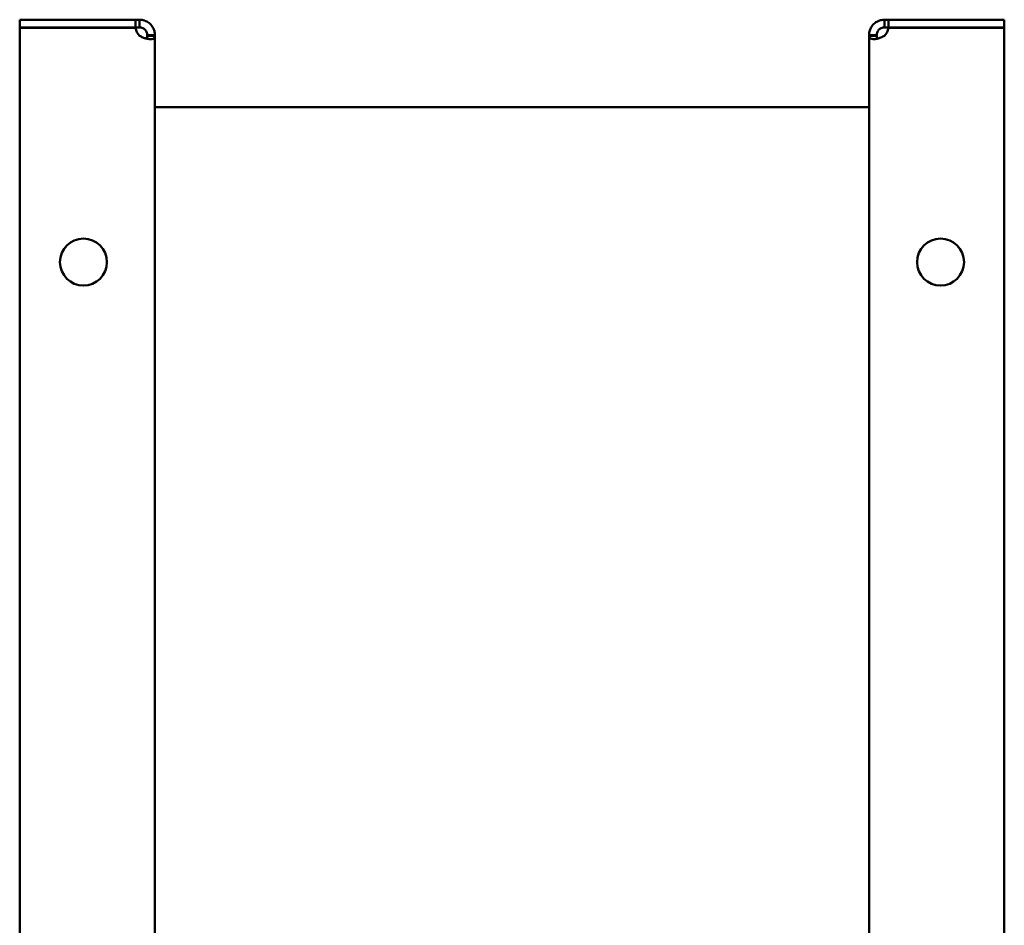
# Model space of a CAD drawing. Header units: millimetres. Extents: x 1066 to 1559, y 677 to 1180.
# Tile 5 of 5: x 1349 to 1542, y 1002 to 1180. Entities that reach past the tile are written whole.
import ezdxf

# ---------------------------------------------------------------- set-up
doc = ezdxf.new("R2010")
doc.units = ezdxf.units.MM
doc.header["$LTSCALE"] = 6.25
doc.layers.add('Widoczne (ISO)', color=7, linetype='Continuous', lineweight=50)

msp = doc.modelspace()

# ---------------------------------------------------------------- linework, layer by layer
at = {"layer": 'Widoczne (ISO)'}
for p, q in [((1348.75, 1179.62), (1371.46, 1179.62)), ((1348.75, 1178.12), (1348.75, 1179.62)), ((1371.46, 1179.62), (1372.25, 1179.62)), ((1371.46, 1178.12), (1371.46, 1179.62)), ((1372.25, 1179.62), (1372.25, 1178.75)), ((1518.25, 1179.62), (1519.04, 1179.62)), ((1518.25, 1178.75), (1518.25, 1179.62)), ((1519.04, 1179.62), (1541.75, 1179.62)), ((1519.04, 1179.62), (1519.04, 1178.12)), ((1541.75, 1179.62), (1541.75, 1178.12)), ((1371.46, 1178.12), (1348.75, 1178.12)), ((1348.75, 1178.02), (1371.46, 1178.02)), ((1348.75, 678.23), (1348.75, 1178.02)), ((1372.25, 1178.12), (1371.46, 1178.12)), ((1372.25, 1178.75), (1372.25, 1178.12)), ((1518.25, 1178.12), (1518.25, 1178.75)), ((1519.04, 1178.12), (1518.25, 1178.12)), ((1541.75, 1178.12), (1519.04, 1178.12)), ((1519.04, 1178.02), (1541.75, 1178.02)), ((1541.75, 1178.02), (1541.75, 678.23)), ((1373.75, 1176.49), (1373.75, 1176.62)), ((1373.75, 1176.62), (1374.37, 1176.62)), ((1374.37, 1176.49), (1373.75, 1176.49)), ((1374.37, 1176.62), (1375.25, 1176.62)), ((1375.25, 1176.49), (1374.37, 1176.49)), ((1375.25, 1176.62), (1375.25, 1176.49)), ((1375.25, 1176.49), (1375.25, 679.76)), ((1515.25, 1176.49), (1515.25, 1176.62)), ((1515.25, 1176.62), (1516.13, 1176.62)), ((1515.25, 679.76), (1515.25, 1176.49)), ((1516.13, 1176.49), (1515.25, 1176.49)), ((1516.13, 1176.62), (1516.75, 1176.62)), ((1516.75, 1176.49), (1516.13, 1176.49)), ((1516.75, 1176.62), (1516.75, 1176.49)), ((1375.25, 1162.47), (1515.25, 1162.47))]:
    msp.add_line(p, q, dxfattribs=at)
for centre in [(1361.25, 1132.12), (1529.25, 1132.12)]:
    msp.add_circle(centre, 4.6, dxfattribs=at)
for centre, start, end in [((1373.95, 1178.32), 186.8104, 227.2669), ((1516.55, 1178.32), 312.7331, 353.1896)]:
    msp.add_arc(centre, 2.5, start, end, dxfattribs=at)
for points, knots in [([(1372.25, 1179.62), (1372.42, 1179.62), (1372.66, 1179.61), (1373.18, 1179.49), (1373.42, 1179.4), (1373.93, 1179.13), (1374.2, 1178.93), (1374.65, 1178.45), (1374.84, 1178.17), (1375.07, 1177.67), (1375.14, 1177.46), (1375.23, 1177.03), (1375.25, 1176.83), (1375.25, 1176.62)], [-0.519711, -0.519711, -0.519711, -0.519711, -0.4228826, -0.4228826, -0.3445968, -0.3445968, -0.2441002, -0.2441002, -0.1435568, -0.1435568, -0.0730439, -0.0730439, 0, 0, 0, 0]), ([(1515.25, 1176.62), (1515.25, 1176.8), (1515.26, 1177.03), (1515.39, 1177.56), (1515.47, 1177.79), (1515.74, 1178.31), (1515.94, 1178.57), (1516.43, 1179.03), (1516.7, 1179.21), (1517.2, 1179.45), (1517.41, 1179.51), (1517.84, 1179.61), (1518.05, 1179.62), (1518.25, 1179.62)], [0, 0, 0, 0, 0.0619276, 0.0619276, 0.1119961, 0.1119961, 0.1762696, 0.1762696, 0.2405732, 0.2405732, 0.2856704, 0.2856704, 0.3323864, 0.3323864, 0.3323864, 0.3323864]), ([(1373.75, 1176.62), (1373.75, 1176.66), (1373.75, 1176.7), (1373.74, 1176.77), (1373.74, 1176.8), (1373.72, 1176.91), (1373.71, 1176.99), (1373.65, 1177.19), (1373.59, 1177.3), (1373.47, 1177.5), (1373.4, 1177.6), (1373.22, 1177.78), (1373.12, 1177.85), (1372.93, 1177.97), (1372.81, 1178.02), (1372.6, 1178.08), (1372.53, 1178.1), (1372.43, 1178.12), (1372.39, 1178.12), (1372.32, 1178.12), (1372.28, 1178.12), (1372.25, 1178.12)], [0, 0, 0, 0, 0.0168358, 0.0168358, 0.0330965, 0.0330965, 0.0623265, 0.0623265, 0.1097172, 0.1097172, 0.1583108, 0.1583108, 0.206943, 0.206943, 0.2519199, 0.2519199, 0.2779609, 0.2779609, 0.2924191, 0.2924191, 0.3073872, 0.3073872, 0.3073872, 0.3073872]), ([(1518.25, 1178.12), (1518.22, 1178.12), (1518.18, 1178.12), (1518.11, 1178.12), (1518.07, 1178.11), (1517.96, 1178.1), (1517.89, 1178.08), (1517.69, 1178.02), (1517.57, 1177.97), (1517.37, 1177.85), (1517.27, 1177.77), (1517.1, 1177.59), (1517.02, 1177.5), (1516.91, 1177.3), (1516.85, 1177.19), (1516.79, 1176.98), (1516.78, 1176.91), (1516.76, 1176.8), (1516.76, 1176.76), (1516.75, 1176.69), (1516.75, 1176.66), (1516.75, 1176.62)], [-0.3391334, -0.3391334, -0.3391334, -0.3391334, -0.3205588, -0.3205588, -0.3026187, -0.3026187, -0.2703699, -0.2703699, -0.2180848, -0.2180848, -0.1644726, -0.1644726, -0.1108179, -0.1108179, -0.0611959, -0.0611959, -0.0324654, -0.0324654, -0.016514, -0.016514, 0, 0, 0, 0]), ([(1375.25, 1176.49), (1375.25, 1176.37), (1375.24, 1176.24), (1375.11, 1176.03), (1375.03, 1175.96), (1374.76, 1175.84), (1374.56, 1175.82), (1374.07, 1175.83), (1373.8, 1175.87), (1373.3, 1175.99), (1373.09, 1176.06), (1372.66, 1176.24), (1372.45, 1176.35), (1372.25, 1176.49)], [0, 0, 0, 0, 0.0619276, 0.0619276, 0.1119961, 0.1119961, 0.1762696, 0.1762696, 0.2405732, 0.2405732, 0.2856704, 0.2856704, 0.3323864, 0.3323864, 0.3323864, 0.3323864]), ([(1373.59, 1175.92), (1373.63, 1175.95), (1373.66, 1176), (1373.71, 1176.11), (1373.72, 1176.18), (1373.74, 1176.28), (1373.74, 1176.32), (1373.75, 1176.4), (1373.75, 1176.44), (1373.75, 1176.49)], [-0.09449602, -0.09449602, -0.09449602, -0.09449602, -0.0611959, -0.0611959, -0.03246542, -0.03246542, -0.01651402, -0.01651402, 0, 0, 0, 0]), ([(1518.25, 1176.49), (1518.08, 1176.37), (1517.84, 1176.24), (1517.32, 1176.03), (1517.08, 1175.96), (1516.57, 1175.84), (1516.3, 1175.82), (1515.85, 1175.83), (1515.66, 1175.87), (1515.43, 1175.99), (1515.36, 1176.06), (1515.27, 1176.24), (1515.25, 1176.35), (1515.25, 1176.49)], [-0.519711, -0.519711, -0.519711, -0.519711, -0.4228826, -0.4228826, -0.3445968, -0.3445968, -0.2441002, -0.2441002, -0.1435568, -0.1435568, -0.0730439, -0.0730439, 0, 0, 0, 0]), ([(1516.75, 1176.49), (1516.75, 1176.44), (1516.75, 1176.4), (1516.76, 1176.31), (1516.76, 1176.28), (1516.78, 1176.17), (1516.79, 1176.11), (1516.84, 1176), (1516.87, 1175.95), (1516.91, 1175.92)], [0, 0, 0, 0, 0.01683584, 0.01683584, 0.03309654, 0.03309654, 0.06232653, 0.06232653, 0.09351013, 0.09351013, 0.09351013, 0.09351013])]:
    msp.add_open_spline(points, degree=3, knots=knots, dxfattribs=at)

doc.saveas('drawing.dxf')
